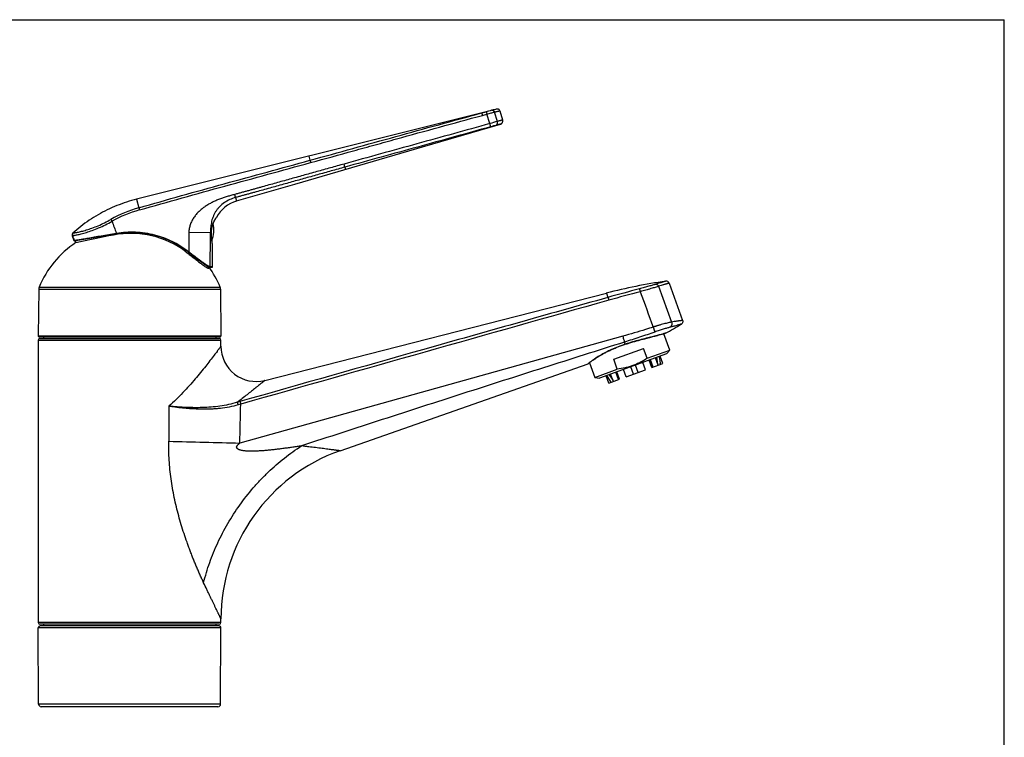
# Model space of a CAD drawing. Header units: millimetres. Extents: x 0 to 559, y 0 to 432.
# Tile 8 of 8: x 262 to 559, y 216 to 432. Entities that reach past the tile are written whole.
import ezdxf

# ---------------------------------------------------------------- set-up
doc = ezdxf.new("R2010")
doc.units = ezdxf.units.MM
doc.header["$LTSCALE"] = 30.734
doc.layers.get('0').update_dxf_attribs({"linetype": 'CONTINUOUS'})

msp = doc.modelspace()

# ---------------------------------------------------------------- linework, layer by layer
at = {"color": 7, "linetype": 'CONTINUOUS'}
for p, q in [((0, 431.8), (558.8, 431.8)), ((558.8, 0), (558.8, 431.8)), ((402.44, 404), (297.58, 377.8)), ((403.57, 404.31), (402.42, 404)), ((402.42, 404), (402.59, 404.04)), ((402.42, 404), (402.42, 404)), ((402.59, 404.04), (402.81, 404.1)), ((402.81, 404.1), (402.81, 404.1)), ((403.99, 404.42), (403.57, 404.31)), ((404.24, 404.48), (403.99, 404.42)), ((404.46, 404.54), (404.24, 404.48)), ((404.67, 404.59), (404.46, 404.54)), ((404.91, 404.65), (404.67, 404.59)), ((405.24, 404.72), (404.91, 404.65)), ((405.6, 404.8), (405.24, 404.72)), ((405.85, 404.86), (405.6, 404.8)), ((406.06, 404.91), (405.85, 404.86)), ((406.93, 404.39), (407.78, 401.63)), ((383.7, 393.56), (407.1, 400.37)), ((345.22, 382.36), (383.7, 393.56)), ((327.68, 377.26), (345.22, 382.36)), ((320.65, 370.5), (320.67, 370.56)), ((320.72, 370.67), (320.76, 370.77)), ((320.76, 370.77), (320.81, 370.88)), ((320.81, 370.87), (320.86, 370.98)), ((320.85, 370.97), (320.9, 371.07)), ((320.9, 371.07), (320.95, 371.17)), ((320.95, 371.17), (320.99, 371.26)), ((320.99, 371.26), (321.04, 371.35)), ((321.04, 371.35), (321.09, 371.43)), ((321.08, 371.43), (321.13, 371.51)), ((321.13, 371.51), (321.17, 371.59)), ((321.17, 371.59), (321.21, 371.66)), ((321.21, 371.66), (321.25, 371.73)), ((321.25, 371.73), (321.29, 371.8)), ((321.29, 371.8), (321.33, 371.86)), ((321.33, 371.86), (321.36, 371.91)), ((321.36, 371.91), (321.4, 371.97)), ((321.48, 372.1), (321.51, 372.14)), ((321.51, 372.14), (321.55, 372.2)), ((321.53, 372.17), (321.57, 372.23)), ((321.57, 372.23), (321.62, 372.31)), ((321.61, 372.28), (321.62, 372.31)), ((320.12, 367.54), (320.12, 367.65)), ((278.21, 366.8), (278.73, 365.38)), ((278.89, 365.28), (278.95, 365.29)), ((278.95, 365.29), (278.98, 365.29)), ((278.98, 365.29), (279.07, 365.31)), ((279.01, 365.3), (279.02, 365.3)), ((279.07, 365.31), (279.34, 365.35)), ((279.33, 364.72), (279.33, 365.35)), ((279.34, 365.35), (283.49, 366.08)), ((283.49, 366.08), (284.75, 366.29)), ((284.75, 366.29), (285.84, 366.48)), ((285.84, 366.48), (286.97, 366.68)), ((286.97, 366.68), (287.86, 366.83)), ((287.86, 366.83), (288.76, 366.98)), ((288.76, 366.98), (289.68, 367.13)), ((289.68, 367.13), (290.6, 367.29)), ((290.6, 367.29), (291.51, 367.44)), ((320.3, 365.12), (320.28, 365.22)), ((320.32, 364.93), (320.3, 365.12)), ((320.34, 364.76), (320.32, 364.93)), ((320.36, 364.68), (320.33, 364.85)), ((320.38, 364.53), (320.36, 364.68)), ((313.16, 361.91), (313.58, 361.59)), ((320.4, 364.4), (320.38, 364.53)), ((320.42, 364.29), (320.4, 364.4)), ((320.44, 364.15), (320.42, 364.29)), ((320.46, 364.05), (320.44, 364.15)), ((320.48, 363.96), (320.46, 364.05)), ((320.48, 357.47), (320.48, 363.94)), ((313.58, 361.59), (314.65, 360.75)), ((314.65, 360.75), (315.25, 360.28)), ((315.25, 360.28), (315.64, 359.98)), ((315.64, 359.98), (316.01, 359.69)), ((316.01, 359.69), (316.37, 359.42)), ((319.3, 357.16), (319.3, 357.47)), ((319.35, 357.46), (319.41, 357.44)), ((319.41, 357.44), (319.47, 357.43)), ((319.47, 357.43), (319.51, 357.42)), ((319.51, 357.42), (319.62, 357.41)), ((319.62, 357.41), (319.82, 357.39)), ((319.82, 357.39), (319.98, 357.37)), ((319.94, 357.37), (319.98, 357.37)), ((319.98, 357.37), (320.11, 357.35)), ((320.11, 357.35), (320.21, 357.34)), ((320.21, 357.34), (320.29, 357.33)), ((320.29, 357.33), (320.31, 357.32)), ((320.31, 357.32), (320.31, 357.32)), ((320.31, 357.32), (320.31, 357.32)), ((268.12, 350.75), (267.99, 336.69)), ((322.86, 350.75), (322.99, 336.69)), ((457.87, 352.54), (461.96, 341.31)), ((336.21, 323.29), (439, 349.54)), ((267.99, 335.39), (267.99, 250.39)), ((268.29, 336.39), (322.69, 336.39)), ((268.49, 335.89), (322.49, 335.89)), ((269.53, 336.39), (269.53, 335.89)), ((321.45, 336.39), (321.45, 335.89)), ((322.99, 333.56), (322.99, 335.39)), ((449.51, 335.55), (450.05, 335.69)), ((450.05, 335.69), (450.58, 335.83)), ((452.98, 336.45), (453.61, 336.61)), ((453.61, 336.61), (454, 336.71)), ((454, 336.71), (454.36, 336.81)), ((454.36, 336.81), (454.87, 336.95)), ((454.87, 336.95), (455.32, 337.07)), ((455.32, 337.07), (455.83, 337.21)), ((455.83, 337.21), (456.51, 337.4)), ((458.08, 332.39), (456.28, 337.33)), ((456.51, 337.4), (456.61, 337.43)), ((441.21, 329.63), (450.22, 332.92)), ((451.31, 329.93), (450.22, 332.92)), ((451.31, 329.93), (458.08, 332.39)), ((458.08, 332.39), (457.15, 331.29)), ((457.15, 331.29), (436.94, 323.93)), ((442.29, 326.65), (441.21, 329.63)), ((452.73, 327.18), (451.92, 329.39)), ((453.06, 327.3), (452.26, 329.51)), ((454.59, 327.86), (453.79, 330.06)), ((454.47, 328.2), (454.23, 330.22)), ((454.93, 330.48), (455.17, 328.46)), ((455.96, 328.36), (455.16, 330.56)), ((358.83, 302.1), (433.49, 328.31)), ((433.54, 328.34), (433.59, 328.37)), ((433.55, 328.34), (433.54, 328.34)), ((433.59, 328.37), (433.74, 328.48)), ((433.74, 328.48), (433.91, 328.61)), ((433.91, 328.61), (434.06, 328.72)), ((433.91, 328.61), (435.52, 324.18)), ((434.06, 328.72), (434.23, 328.84)), ((435.52, 324.18), (442.29, 326.65)), ((444.95, 324.35), (444.14, 326.55)), ((444.95, 324.35), (450.75, 326.46)), ((447.15, 325.15), (446.34, 327.35)), ((448.55, 325.66), (447.75, 327.87)), ((450.75, 326.46), (449.95, 328.67)), ((452.73, 327.18), (455.96, 328.36)), ((455.3, 328.11), (455.17, 328.46)), ((455.17, 328.46), (455.22, 328.08)), ((435.52, 324.18), (436.94, 323.93)), ((439.74, 322.45), (438.93, 324.66)), ((440.28, 323.04), (439.16, 324.74)), ((439.74, 322.45), (442.97, 323.63)), ((439.87, 325), (440.98, 323.3)), ((441.11, 322.95), (440.3, 325.16)), ((442.64, 323.51), (441.84, 325.71)), ((442.97, 323.63), (442.17, 325.84)), ((440.4, 322.69), (440.28, 323.04)), ((440.48, 322.72), (440.28, 323.04)), ((322.49, 249.89), (268.49, 249.89)), ((322.46, 249.39), (268.52, 249.39)), ((269.53, 249.89), (269.53, 249.39)), ((321.45, 249.89), (321.45, 249.39)), ((322.99, 250.39), (322.99, 251.52)), ((268.09, 225.88), (267.99, 248.89)), ((267.99, 248.89), (322.99, 248.89)), ((322.89, 225.88), (322.99, 248.89)), ((322.09, 225.09), (268.89, 225.09))]:
    msp.add_line(p, q, dxfattribs=at)
at = {"color": 9, "linetype": 'CONTINUOUS'}
for p, q in [((401.46, 403.74), (402.42, 404)), ((401.46, 403.76), (401.46, 403.74)), ((403.94, 400.54), (403.04, 403.38)), ((406.22, 401.2), (405.32, 404.01)), ((349.46, 390.76), (349.78, 389.51)), ((360.28, 387.43), (360.47, 386.8)), ((297.58, 377.8), (298.23, 375.21)), ((327.38, 378.3), (327.68, 377.26)), ((321.61, 372.28), (321.63, 372.32)), ((321.63, 372.32), (321.63, 372.32)), ((278.41, 367.61), (278.51, 367.62)), ((319.79, 367.65), (313.32, 367.74)), ((320.11, 367.65), (320.11, 367.65)), ((278.21, 366.8), (278.31, 366.81)), ((278.73, 365.38), (278.79, 365.39)), ((290.62, 367.01), (290.62, 367.29)), ((312.56, 361.87), (312.56, 362.37)), ((320.47, 363.97), (320.47, 363.99)), ((320.48, 363.94), (320.47, 363.97)), ((268.12, 350.75), (322.86, 350.75)), ((268.23, 351.31), (322.75, 351.31)), ((454.74, 351.58), (458.66, 340.83)), ((439, 349.54), (439.49, 348.24)), ((267.99, 336.69), (322.99, 336.69)), ((267.99, 335.39), (322.99, 335.39)), ((443.95, 336.56), (328.66, 304.41)), ((456.75, 337.47), (456.72, 337.46)), ((456.79, 337.48), (456.75, 337.47)), ((444.68, 334.16), (444.46, 334.79)), ((444.68, 334.15), (444.68, 334.16)), ((433.54, 328.35), (433.49, 328.31)), ((433.57, 328.37), (433.54, 328.35)), ((433.54, 328.35), (433.54, 328.35)), ((433.58, 328.38), (433.57, 328.37)), ((433.6, 328.4), (433.58, 328.38)), ((322.99, 250.39), (267.99, 250.39)), ((322.89, 225.88), (268.09, 225.88))]:
    msp.add_line(p, q, dxfattribs=at)
at = {"color": 7, "linetype": 'CONTINUOUS'}
for points in [[(406.93, 404.39), (406.92, 404.42), (406.91, 404.46), (406.9, 404.49), (406.88, 404.52), (406.86, 404.55), (406.84, 404.58), (406.82, 404.61), (406.8, 404.64), (406.78, 404.67), (406.75, 404.7), (406.73, 404.72), (406.7, 404.75), (406.67, 404.77), (406.64, 404.79), (406.61, 404.81), (406.58, 404.83), (406.55, 404.84), (406.52, 404.86), (406.48, 404.87), (406.45, 404.89), (406.42, 404.9), (406.38, 404.9), (406.35, 404.91), (406.31, 404.92), (406.27, 404.92), (406.24, 404.92), (406.2, 404.92), (406.17, 404.92), (406.13, 404.92), (406.09, 404.91), (406.06, 404.91)], [(407.1, 400.37), (407.13, 400.38), (407.17, 400.4), (407.21, 400.41), (407.25, 400.43), (407.29, 400.45), (407.33, 400.47), (407.37, 400.5), (407.41, 400.52), (407.44, 400.55), (407.48, 400.58), (407.51, 400.61), (407.54, 400.64), (407.57, 400.67), (407.6, 400.71), (407.63, 400.74), (407.66, 400.78), (407.68, 400.82), (407.7, 400.86), (407.72, 400.9), (407.74, 400.94), (407.76, 400.98), (407.77, 401.02), (407.79, 401.07), (407.8, 401.11), (407.81, 401.16), (407.82, 401.2), (407.82, 401.25), (407.82, 401.29), (407.82, 401.34), (407.82, 401.38), (407.82, 401.43), (407.82, 401.47), (407.81, 401.52), (407.8, 401.56), (407.79, 401.6), (407.78, 401.63)], [(297.58, 377.8), (296.84, 377.61), (296.09, 377.4), (295.34, 377.18), (294.59, 376.94), (293.84, 376.69), (293.1, 376.43), (292.37, 376.15), (291.64, 375.87), (290.91, 375.57), (290.19, 375.25), (289.48, 374.93), (288.77, 374.59), (288.07, 374.24), (287.37, 373.88), (286.68, 373.5), (286, 373.12), (285.32, 372.72), (284.66, 372.31), (283.99, 371.89), (283.34, 371.46), (282.69, 371.01), (282.05, 370.56), (281.42, 370.09), (280.8, 369.61), (280.19, 369.12), (279.58, 368.62), (278.98, 368.12), (278.41, 367.61)], [(320.12, 367.65), (320.12, 367.75), (320.12, 367.87), (320.12, 367.99), (320.12, 368.11), (320.13, 368.23), (320.14, 368.35), (320.15, 368.47), (320.16, 368.58), (320.18, 368.7), (320.2, 368.82), (320.21, 368.94), (320.23, 369.06), (320.26, 369.18), (320.28, 369.3), (320.31, 369.41), (320.34, 369.53), (320.37, 369.65), (320.4, 369.76), (320.43, 369.88), (320.47, 370), (320.51, 370.11), (320.55, 370.23), (320.59, 370.34), (320.63, 370.45), (320.67, 370.56)], [(320.67, 370.56), (320.72, 370.67), (320.76, 370.77)], [(321.4, 371.97), (321.43, 372.02), (321.46, 372.06), (321.48, 372.1)], [(321.43, 372.01), (321.46, 372.06), (321.48, 372.1)], [(278.41, 367.61), (278.4, 367.6), (278.37, 367.58), (278.35, 367.55), (278.33, 367.52), (278.31, 367.49), (278.29, 367.46), (278.27, 367.43), (278.25, 367.4), (278.23, 367.37), (278.22, 367.34), (278.21, 367.3), (278.19, 367.27), (278.19, 367.23), (278.18, 367.2), (278.17, 367.16), (278.17, 367.13), (278.16, 367.09), (278.16, 367.06), (278.16, 367.02), (278.17, 366.99), (278.17, 366.95), (278.18, 366.91), (278.18, 366.88), (278.19, 366.84), (278.2, 366.81), (278.21, 366.8)], [(320.28, 365.22), (320.27, 365.32), (320.26, 365.42), (320.25, 365.53), (320.24, 365.64), (320.22, 365.75), (320.21, 365.87), (320.2, 365.99), (320.19, 366.11), (320.18, 366.23), (320.17, 366.35), (320.16, 366.48), (320.16, 366.61), (320.15, 366.74), (320.14, 366.87), (320.14, 367), (320.13, 367.13), (320.13, 367.27), (320.12, 367.4), (320.12, 367.54)], [(316.37, 359.42), (316.54, 359.29), (316.7, 359.17), (316.86, 359.04), (317.02, 358.93), (317.17, 358.82), (317.32, 358.71), (317.46, 358.61), (317.59, 358.51), (317.72, 358.42), (317.85, 358.33), (317.97, 358.24), (318.08, 358.16), (318.2, 358.09), (318.3, 358.02), (318.41, 357.95), (318.5, 357.89), (318.6, 357.83), (318.69, 357.77), (318.78, 357.72), (318.86, 357.68), (318.94, 357.63), (319.02, 357.59), (319.09, 357.56), (319.16, 357.53), (319.23, 357.5), (319.29, 357.48), (319.35, 357.46)], [(444.68, 334.15), (444.95, 334.24), (445.24, 334.33), (445.53, 334.42), (445.81, 334.51), (446.1, 334.6), (446.39, 334.68), (446.68, 334.77), (446.97, 334.85), (447.25, 334.94), (447.54, 335.02), (447.83, 335.1), (448.11, 335.18), (448.39, 335.25), (448.68, 335.33), (448.95, 335.4), (449.23, 335.48), (449.51, 335.55)], [(450.58, 335.83), (451.59, 336.09), (451.84, 336.15), (452.07, 336.21), (452.98, 336.45)], [(456.61, 337.43), (456.73, 337.46), (456.74, 337.47), (456.75, 337.47)], [(434.23, 328.84), (434.43, 328.99), (434.54, 329.06), (434.65, 329.14), (434.77, 329.23), (434.9, 329.32), (435.03, 329.41), (435.17, 329.5), (435.32, 329.6), (435.47, 329.7), (435.62, 329.81), (435.79, 329.91), (435.96, 330.02), (436.13, 330.13), (436.31, 330.25), (436.5, 330.36), (436.69, 330.48), (436.88, 330.6), (437.08, 330.72), (437.29, 330.84), (437.5, 330.96), (437.72, 331.08), (437.93, 331.21), (438.16, 331.33), (438.39, 331.46), (438.62, 331.58), (438.85, 331.7), (439.09, 331.83), (439.34, 331.95), (439.58, 332.07), (439.83, 332.2), (440.08, 332.32), (440.34, 332.44), (440.6, 332.56), (440.86, 332.67), (441.12, 332.79), (441.38, 332.91), (441.65, 333.02), (441.92, 333.13), (442.19, 333.24), (442.46, 333.35), (442.74, 333.46), (443.01, 333.56), (443.29, 333.67), (443.57, 333.77), (443.85, 333.87), (444.14, 333.97), (444.42, 334.06), (444.68, 334.15)]]:
    msp.add_lwpolyline(points, dxfattribs=at)
at = {"color": 9, "linetype": 'CONTINUOUS'}
for centre, radius, start, end in [((680.29, -550.03), 989.93, 106.07256, 106.21028), ((309.26, 336.98), 39.8, 106.0953, 119.1792), ((309.29, 336.82), 39.27, 106.0417, 119.0807), ((329.31, 366.99), 9.35, 145.4841, 145.6196), ((987.38, 358.16), 674.12, 179.18541, 179.67086), ((707.28, 358.14), 387.61, 178.5936, 180.0832), ((450.39, 423.02), 181.03, 198.0882, 198.5637), ((278.93, 365.44), 0.15, 199.8481, 264.355), ((278.93, 365.44), 0.149, 264.4593, 278.6487), ((591.66, -190.99), 560.29, 104.7554, 105.759), ((583.23, -161.97), 529.19, 104.6705, 105.7315), ((362.61, 197.36), 124.27, 105.8345, 106.227), ((362.96, 198.02), 122.92, 106.0678, 106.4586), ((432.39, 4628.67), 4325.5, 268.34254, 268.62585)]:
    msp.add_arc(centre, radius, start, end, dxfattribs=at)
at = {"color": 7, "linetype": 'CONTINUOUS'}
for centre, radius, start, end in [((330.48, 367.65), 10, 106.2298, 152.156), ((310.84, 368.6), 10, 340.7158, 10.9716), ((321.5, 372.39), 0.15, 325.5541, 332.2201), ((295.49, 340.04), 29.5, 123.212, 157.5325), ((278.87, 365.43), 0.15, 200.0298, 294.6139), ((415.66, -276.46), 655.51, 100.99622, 102.00342), ((295.87, 340.07), 27.45, 52.5678, 101.023), ((320.33, 363.94), 0.15, 359.9976, 10.2376), ((295.49, 340.04), 29.5, 22.4675, 36.1731), ((320.33, 357.47), 0.15, 261.7325, 0.0232), ((482.3, 179.94), 175.04, 98.3464, 104.3228), ((457.03, 352.23), 0.9, 19.999, 98.3456), ((269.62, 350.74), 1.5, 157.5325, 179.5), ((321.36, 350.74), 1.5, 0.5, 22.4675), ((417.52, 411.6), 83.88, 297.9136, 301.6956), ((268.29, 336.69), 0.3, 179.5, 270), ((268.49, 335.39), 0.5, 90, 180), ((322.49, 335.39), 0.5, 0, 90), ((322.69, 336.69), 0.3, 270, 0.5), ((456.69, 337.66), 0.201, 285.8215, 297.899), ((333.59, 333.56), 10.6, 180.0068, 284.3138), ((433.42, 328.5), 0.2, 289.3374, 307.1972), ((376.59, 251.52), 53.6, 109.3468, 179.9997), ((268.49, 250.39), 0.5, 180, 270), ((268.52, 248.89), 0.5, 90, 180), ((322.46, 248.89), 0.5, 0, 90), ((322.49, 250.39), 0.5, 270, 360), ((268.89, 225.89), 0.8, 180.25, 270), ((322.09, 225.89), 0.8, 270, 359.75)]:
    msp.add_arc(centre, radius, start, end, dxfattribs=at)
at = {"color": 9, "linetype": 'CONTINUOUS'}
for points, knots in [([(349.78, 389.51), (354.09, 390.69), (362.7, 393.07), (375.61, 396.65), (388.53, 400.22), (397.15, 402.57), (401.46, 403.74)], [0, 0, 0, 0, 0.250012, 0.500015, 0.750009, 1, 1, 1, 1]), ([(401.46, 403.74), (401.46, 403.74), (401.46, 403.74), (401.47, 403.73), (401.47, 403.72), (401.48, 403.71), (401.49, 403.68), (401.5, 403.65), (401.52, 403.62), (401.53, 403.57), (401.55, 403.51), (401.58, 403.41), (401.62, 403.29), (401.66, 403.15), (401.68, 403.06), (401.69, 403.01)], [0, 0, 0, 0, 0.002703, 0.007186, 0.022711, 0.04733, 0.080945, 0.123285, 0.173963, 0.232501, 0.298341, 0.44933, 0.621116, 0.807067, 1, 1, 1, 1]), ([(402.81, 404.1), (402.81, 404.1), (402.81, 404.1), (402.82, 404.1), (402.82, 404.09), (402.83, 404.07), (402.84, 404.05), (402.85, 404.02), (402.86, 403.98), (402.88, 403.94), (402.9, 403.87), (402.93, 403.78), (402.96, 403.65), (403, 403.52), (403.03, 403.43), (403.04, 403.38)], [0, 0, 0, 0, 0.002563, 0.00682, 0.021893, 0.046123, 0.079427, 0.121537, 0.172065, 0.230534, 0.29638, 0.447586, 0.619819, 0.806378, 1, 1, 1, 1]), ([(403.04, 403.38), (403.47, 403.5), (404.23, 403.71), (404.99, 403.92), (405.32, 404.01)], [0, 0, 0, 0, 0.568141, 1, 1, 1, 1]), ([(404.55, 404.56), (404.58, 404.57), (404.66, 404.58), (404.79, 404.56), (404.91, 404.53), (405.02, 404.46), (405.12, 404.37), (405.24, 404.23), (405.3, 404.1), (405.32, 404.01)], [0, 0, 0, 0, 0.114122, 0.229974, 0.348976, 0.472005, 0.599311, 0.730532, 1, 1, 1, 1]), ([(405.32, 404.01), (405.45, 404.04), (405.68, 404.1), (406, 404.18), (406.28, 404.24), (406.5, 404.3), (406.66, 404.33), (406.77, 404.36), (406.83, 404.37), (406.87, 404.38), (406.9, 404.39), (406.92, 404.39), (406.93, 404.39), (406.93, 404.39)], [0, 0, 0, 0, 0.228975, 0.430024, 0.602069, 0.744172, 0.855549, 0.899515, 0.935583, 0.963699, 0.983824, 0.99593, 1, 1, 1, 1]), ([(349.99, 388.81), (354.3, 389.99), (360.76, 391.77), (369.38, 394.15), (377.99, 396.53), (388.76, 399.5), (397.38, 401.85), (401.69, 403.01)], [0, 0, 0, 0, 0.25, 0.375, 0.5, 0.75, 1, 1, 1, 1]), ([(403.94, 400.54), (400.28, 399.52), (392.97, 397.49), (382, 394.45), (371.03, 391.42), (363.71, 389.4), (360.06, 388.38)], [0, 0, 0, 0, 0.25, 0.5, 0.75, 1, 1, 1, 1]), ([(404.16, 399.58), (404.16, 399.58), (404.16, 399.58), (404.16, 399.59), (404.16, 399.61), (404.16, 399.63), (404.16, 399.67), (404.15, 399.71), (404.14, 399.76), (404.13, 399.81), (404.11, 399.9), (404.08, 400.02), (404.04, 400.19), (403.99, 400.36), (403.96, 400.48), (403.94, 400.54)], [0, 0, 0, 0, 0.003118, 0.008132, 0.02464, 0.05002, 0.084161, 0.126796, 0.177554, 0.235981, 0.301547, 0.45164, 0.622343, 0.807395, 1, 1, 1, 1]), ([(405.69, 400), (405.75, 400.01), (405.85, 400.06), (405.99, 400.16), (406.1, 400.29), (406.19, 400.45), (406.25, 400.63), (406.29, 400.88), (406.26, 401.08), (406.22, 401.2)], [0, 0, 0, 0, 0.113908, 0.229804, 0.349075, 0.472502, 0.600178, 0.731565, 1, 1, 1, 1]), ([(407.1, 400.37), (407.1, 400.37), (407.07, 400.36), (407, 400.35), (406.89, 400.32), (406.73, 400.27), (406.53, 400.22), (406.18, 400.12), (405.9, 400.05), (405.69, 400)], [0, 0, 0, 0, 0.016101, 0.064309, 0.144345, 0.255752, 0.397896, 0.569979, 1, 1, 1, 1]), ([(407.78, 401.63), (407.78, 401.63), (407.77, 401.63), (407.75, 401.62), (407.72, 401.61), (407.68, 401.6), (407.62, 401.58), (407.52, 401.56), (407.37, 401.51), (407.15, 401.45), (406.88, 401.38), (406.57, 401.3), (406.34, 401.24), (406.22, 401.2)], [0, 0, 0, 0, 0.004016, 0.016057, 0.036107, 0.064142, 0.100125, 0.144009, 0.255243, 0.397272, 0.56936, 0.770616, 1, 1, 1, 1]), ([(404.16, 399.58), (400.51, 398.56), (393.19, 396.53), (382.22, 393.5), (371.25, 390.47), (363.94, 388.45), (360.28, 387.43)], [0, 0, 0, 0, 0.249994, 0.49999, 0.749991, 1, 1, 1, 1]), ([(405.69, 400), (405.47, 399.94), (404.96, 399.8), (404.45, 399.66), (404.16, 399.58)], [0, 0, 0, 0, 0.430633, 1, 1, 1, 1]), ([(298.23, 375.21), (302.51, 376.45), (311.09, 378.88), (323.98, 382.44), (336.88, 385.97), (345.48, 388.33), (349.78, 389.51)], [0, 0, 0, 0, 0.249997, 0.499999, 0.750001, 1, 1, 1, 1]), ([(298.44, 374.56), (302.72, 375.79), (311.3, 378.21), (324.2, 381.76), (337.1, 385.28), (345.7, 387.63), (349.99, 388.81)], [0, 0, 0, 0, 0.250001, 0.500001, 0.75, 1, 1, 1, 1]), ([(360.06, 388.38), (358.69, 388), (355.95, 387.24), (351.84, 386.09), (347.72, 384.94), (344.3, 383.98), (341.56, 383.22), (339.5, 382.64), (337.45, 382.07), (335.73, 381.6), (334.36, 381.22), (333.33, 380.93), (332.3, 380.65), (331.28, 380.36), (330.42, 380.13), (329.73, 379.94), (329.22, 379.8), (328.7, 379.66), (328.19, 379.52), (327.68, 379.37), (327.33, 379.28), (327.16, 379.24)], [0, 0, 0, 0, 0.125, 0.25, 0.375, 0.5, 0.5625, 0.625, 0.6875, 0.75, 0.78125, 0.8125, 0.84375, 0.875, 0.90625, 0.921875, 0.9375, 0.953125, 0.96875, 0.984375, 1, 1, 1, 1]), ([(349.78, 389.51), (349.78, 389.49), (349.8, 389.46), (349.82, 389.4), (349.84, 389.33), (349.88, 389.21), (349.93, 389.03), (349.97, 388.89), (349.99, 388.81)], [0, 0, 0, 0, 0.060722, 0.145398, 0.251899, 0.377488, 0.6725, 1, 1, 1, 1]), ([(360.28, 387.43), (360.28, 387.44), (360.28, 387.45), (360.28, 387.49), (360.26, 387.55), (360.24, 387.65), (360.22, 387.77), (360.18, 387.9), (360.13, 388.11), (360.09, 388.27), (360.06, 388.38)], [0, 0, 0, 0, 0.018743, 0.044894, 0.118781, 0.219637, 0.344472, 0.489534, 0.650444, 1, 1, 1, 1]), ([(360.28, 387.43), (358.91, 387.05), (356.17, 386.29), (352.06, 385.14), (347.95, 383.99), (343.83, 382.85), (340.41, 381.89), (337.67, 381.13), (335.61, 380.56), (333.9, 380.09), (332.52, 379.71), (331.49, 379.43), (330.47, 379.14), (329.61, 378.91), (328.92, 378.72), (328.41, 378.58), (327.89, 378.44), (327.55, 378.35), (327.38, 378.3)], [0, 0, 0, 0, 0.124999, 0.25, 0.375001, 0.500003, 0.625005, 0.687505, 0.750006, 0.812506, 0.843755, 0.875004, 0.906255, 0.937505, 0.953127, 0.968747, 0.984369, 1, 1, 1, 1]), ([(327.16, 379.24), (326.77, 379.13), (326, 378.92), (324.84, 378.59), (323.69, 378.22), (322.55, 377.81), (321.43, 377.36), (320.34, 376.84), (319.46, 376.36), (318.77, 375.94), (318.1, 375.5), (317.29, 374.91), (316.38, 374.11), (315.54, 373.24), (314.81, 372.27), (314.19, 371.23), (313.72, 370.12), (313.41, 368.95), (313.33, 368.15), (313.32, 367.74)], [0, 0, 0, 0, 0.062492, 0.124985, 0.187478, 0.249973, 0.312468, 0.374965, 0.437463, 0.468718, 0.499973, 0.562475, 0.624978, 0.687483, 0.749989, 0.812496, 0.875003, 0.937505, 1, 1, 1, 1]), ([(327.38, 378.3), (326.78, 378.14), (325.61, 377.72), (324, 376.81), (322.83, 375.83), (322.02, 374.94), (321.5, 374.24), (321.05, 373.5), (320.69, 372.73), (320.4, 371.95), (320.17, 371.14), (320.01, 370.32), (319.85, 369.15), (319.81, 368.26), (319.79, 367.65)], [0, 0, 0, 0, 0.131188, 0.261394, 0.389324, 0.452176, 0.514043, 0.574742, 0.634312, 0.693113, 0.75169, 0.810816, 0.871497, 1, 1, 1, 1]), ([(327.38, 378.3), (327.38, 378.32), (327.37, 378.36), (327.36, 378.44), (327.34, 378.53), (327.31, 378.65), (327.28, 378.78), (327.23, 378.98), (327.19, 379.14), (327.16, 379.24)], [0, 0, 0, 0, 0.052765, 0.13195, 0.235478, 0.360524, 0.503643, 0.660878, 1, 1, 1, 1]), ([(298.23, 375.21), (298.25, 375.17), (298.28, 375.09), (298.33, 374.94), (298.38, 374.76), (298.42, 374.63), (298.44, 374.56)], [0, 0, 0, 0, 0.173973, 0.411633, 0.694378, 1, 1, 1, 1]), ([(278.31, 366.81), (278.38, 366.82), (278.54, 366.85), (278.84, 366.91), (279.24, 366.99), (279.73, 367.09), (280.3, 367.23), (281.23, 367.46), (282.56, 367.84), (284.32, 368.43), (286.22, 369.18), (288.21, 370.09), (289.54, 370.78), (290.2, 371.14)], [0, 0, 0, 0, 0.015692, 0.039579, 0.071422, 0.110912, 0.157675, 0.211287, 0.337135, 0.484192, 0.647496, 0.821431, 1, 1, 1, 1]), ([(278.51, 367.62), (278.57, 367.63), (278.73, 367.66), (279.01, 367.71), (279.39, 367.77), (279.85, 367.87), (280.4, 367.99), (281.28, 368.2), (282.55, 368.54), (284.23, 369.09), (286.06, 369.81), (287.96, 370.69), (289.23, 371.37), (289.86, 371.72)], [0, 0, 0, 0, 0.015543, 0.039159, 0.070635, 0.109698, 0.156014, 0.209203, 0.334443, 0.481432, 0.645295, 0.820254, 1, 1, 1, 1]), ([(289.86, 371.72), (289.88, 371.69), (289.93, 371.61), (290.02, 371.47), (290.11, 371.31), (290.17, 371.2), (290.2, 371.14)], [0, 0, 0, 0, 0.180545, 0.419645, 0.699689, 1, 1, 1, 1]), ([(320.11, 367.65), (320.11, 367.93), (320.13, 368.48), (320.26, 369.27), (320.46, 370.01), (320.77, 370.84), (321.15, 371.58), (321.47, 372.09), (321.59, 372.27)], [0, 0, 0, 0, 0.167831, 0.333402, 0.490684, 0.63498, 0.868973, 1, 1, 1, 1]), ([(278.51, 367.62), (278.46, 367.57), (278.36, 367.46), (278.28, 367.25), (278.26, 367.03), (278.29, 366.88), (278.31, 366.81)], [0, 0, 0, 0, 0.249306, 0.499211, 0.749547, 1, 1, 1, 1]), ([(278.79, 365.39), (278.84, 365.39), (278.99, 365.42), (279.27, 365.47), (279.65, 365.53), (280.13, 365.62), (280.72, 365.72), (281.67, 365.89), (283.06, 366.13), (284.93, 366.46), (287, 366.82), (289.21, 367.2), (290.73, 367.46), (291.49, 367.59)], [0, 0, 0, 0, 0.013197, 0.035013, 0.065235, 0.103563, 0.149619, 0.202953, 0.329331, 0.477905, 0.643197, 0.819283, 1, 1, 1, 1]), ([(291.49, 367.59), (292.44, 367.75), (294.36, 367.97), (297.25, 367.99), (300.14, 367.72), (302.97, 367.15), (305.74, 366.29), (308.4, 365.15), (310.93, 363.74), (312.51, 362.63), (313.26, 362.03)], [0, 0, 0, 0, 0.124986, 0.24997, 0.374956, 0.499945, 0.624942, 0.749949, 0.874968, 1, 1, 1, 1]), ([(291.49, 367.59), (291.49, 367.58), (291.5, 367.56), (291.5, 367.53), (291.5, 367.51), (291.51, 367.49), (291.51, 367.47), (291.51, 367.46), (291.51, 367.45), (291.51, 367.44), (291.51, 367.44), (291.51, 367.44), (291.51, 367.44)], [0, 0, 0, 0, 0.194716, 0.381727, 0.553962, 0.704879, 0.828779, 0.921018, 0.95417, 0.978297, 0.993329, 1, 1, 1, 1]), ([(319.79, 367.65), (319.82, 367.65), (319.88, 367.65), (319.96, 367.65), (320.04, 367.65), (320.09, 367.65), (320.11, 367.65)], [0, 0, 0, 0, 0.279324, 0.539144, 0.779383, 1, 1, 1, 1]), ([(320.11, 367.65), (320.11, 367.65), (320.12, 367.65), (320.12, 367.65), (320.12, 367.65)], [0, 0, 0, 0, 0.312026, 1, 1, 1, 1]), ([(320.47, 363.99), (320.39, 364.4), (320.28, 365.18), (320.16, 366.4), (320.12, 367.21), (320.11, 367.65)], [0, 0, 0, 0, 0.339147, 0.643665, 1, 1, 1, 1]), ([(313.26, 362.03), (313.26, 362.02), (313.25, 362.01), (313.23, 361.99), (313.21, 361.97), (313.2, 361.95), (313.19, 361.94), (313.18, 361.93), (313.17, 361.92), (313.17, 361.92), (313.17, 361.92), (313.17, 361.91), (313.16, 361.91), (313.16, 361.91)], [0, 0, 0, 0, 0.192996, 0.379437, 0.55192, 0.70357, 0.828364, 0.8791, 0.92137, 0.954769, 0.979002, 0.993928, 1, 1, 1, 1]), ([(313.26, 362.03), (313.59, 361.78), (314.25, 361.28), (315.22, 360.54), (316.15, 359.83), (316.91, 359.26), (317.49, 358.84), (317.89, 358.55), (318.27, 358.29), (318.62, 358.06), (318.94, 357.87), (319.19, 357.74), (319.37, 357.66), (319.48, 357.62), (319.58, 357.59), (319.64, 357.58), (319.67, 357.57)], [0, 0, 0, 0, 0.159151, 0.315455, 0.466505, 0.609339, 0.676499, 0.740028, 0.799204, 0.853197, 0.901096, 0.941976, 0.959532, 0.975062, 0.988541, 1, 1, 1, 1]), ([(319.67, 357.57), (319.67, 357.55), (319.67, 357.51), (319.63, 357.46), (319.58, 357.43), (319.53, 357.42), (319.51, 357.42)], [0, 0, 0, 0, 0.25405, 0.506009, 0.754368, 1, 1, 1, 1]), ([(319.67, 357.57), (319.74, 357.57), (319.85, 357.55), (320.02, 357.53), (320.14, 357.52), (320.22, 357.51), (320.27, 357.5), (320.32, 357.49), (320.36, 357.49), (320.4, 357.48), (320.42, 357.48), (320.44, 357.48), (320.45, 357.48), (320.46, 357.48), (320.47, 357.48), (320.47, 357.47), (320.48, 357.47), (320.48, 357.47), (320.48, 357.47), (320.48, 357.47), (320.48, 357.47), (320.48, 357.47)], [0, 0, 0, 0, 0.231037, 0.432672, 0.604458, 0.679013, 0.74593, 0.805148, 0.85661, 0.900267, 0.936073, 0.951018, 0.963985, 0.974969, 0.983964, 0.990968, 0.995976, 0.997732, 0.998988, 0.999744, 1, 1, 1, 1]), ([(456.9, 353.12), (456.9, 353.12), (456.9, 353.12), (456.89, 353.12), (456.89, 353.12), (456.88, 353.12), (456.87, 353.11), (456.85, 353.11), (456.82, 353.1), (456.78, 353.09), (456.74, 353.08), (456.68, 353.06), (456.58, 353.03), (456.45, 352.99), (456.29, 352.94), (456.11, 352.89), (455.9, 352.83), (455.58, 352.73), (455.12, 352.59), (454.51, 352.4), (454.07, 352.27), (453.83, 352.19)], [0, 0, 0, 0, 0.00025, 0.000998, 0.002246, 0.003992, 0.00898, 0.015961, 0.024934, 0.035897, 0.048846, 0.063777, 0.099572, 0.143248, 0.194759, 0.254049, 0.321059, 0.395721, 0.567676, 0.769192, 1, 1, 1, 1]), ([(453.83, 352.19), (453.77, 352.17), (453.63, 352.13), (453.33, 352.04), (452.91, 351.92), (452.36, 351.76), (451.52, 351.53), (450.38, 351.21), (449.44, 350.95), (448.95, 350.82)], [0, 0, 0, 0, 0.04029, 0.084834, 0.185079, 0.298782, 0.424037, 0.701238, 1, 1, 1, 1]), ([(448.95, 350.82), (448.96, 350.82), (448.96, 350.81), (448.97, 350.79), (448.98, 350.77), (448.99, 350.73), (449, 350.69), (449.02, 350.63), (449.05, 350.54), (449.08, 350.41), (449.12, 350.27), (449.16, 350.12), (449.19, 350.02), (449.2, 349.96)], [0, 0, 0, 0, 0.013859, 0.035893, 0.065983, 0.103899, 0.149336, 0.201917, 0.32671, 0.474119, 0.639219, 0.81649, 1, 1, 1, 1]), ([(454.74, 351.58), (454.59, 351.53), (454.25, 351.43), (453.7, 351.26), (453.08, 351.08), (452.13, 350.8), (450.83, 350.42), (449.76, 350.12), (449.2, 349.96)], [0, 0, 0, 0, 0.084233, 0.183849, 0.297217, 0.422489, 0.700484, 1, 1, 1, 1]), ([(453.83, 352.19), (453.88, 352.2), (453.97, 352.21), (454.11, 352.19), (454.25, 352.14), (454.42, 352.05), (454.61, 351.86), (454.71, 351.68), (454.74, 351.58)], [0, 0, 0, 0, 0.116392, 0.234629, 0.355513, 0.479481, 0.735559, 1, 1, 1, 1]), ([(457.87, 352.54), (457.87, 352.54), (457.87, 352.54), (457.87, 352.54), (457.87, 352.54), (457.87, 352.54), (457.87, 352.54), (457.86, 352.54), (457.85, 352.53), (457.84, 352.53), (457.83, 352.53), (457.82, 352.52), (457.79, 352.52), (457.76, 352.51), (457.72, 352.49), (457.67, 352.48), (457.62, 352.46), (457.53, 352.44), (457.42, 352.4), (457.25, 352.35), (457.07, 352.3), (456.86, 352.23), (456.62, 352.16), (456.37, 352.08), (455.98, 351.96), (455.43, 351.8), (454.98, 351.66), (454.74, 351.58)], [0, 0, 0, 0, 0.000063, 0.00025, 0.000562, 0.001, 0.002249, 0.003998, 0.006247, 0.008995, 0.012242, 0.015988, 0.024976, 0.035956, 0.048926, 0.063882, 0.08082, 0.099735, 0.143475, 0.195056, 0.25442, 0.321502, 0.396229, 0.47852, 0.568284, 0.769832, 1, 1, 1, 1]), ([(439.49, 348.24), (430.25, 345.64), (411.78, 340.43), (374.85, 330), (347.16, 322.15), (328.7, 316.92)], [0, 0, 0, 0, 0.249997, 0.499996, 1, 1, 1, 1]), ([(439.75, 347.4), (421.27, 342.21), (384.33, 331.8), (347.4, 321.36), (328.93, 316.14)], [0, 0, 0, 0, 0.5, 1, 1, 1, 1]), ([(439.49, 348.24), (439.49, 348.23), (439.51, 348.19), (439.53, 348.13), (439.56, 348.05), (439.59, 347.94), (439.63, 347.82), (439.68, 347.64), (439.72, 347.49), (439.75, 347.4)], [0, 0, 0, 0, 0.046929, 0.122385, 0.224182, 0.349294, 0.49398, 0.653907, 1, 1, 1, 1]), ([(461.96, 341.31), (461.96, 341.31), (461.96, 341.31), (461.96, 341.31), (461.96, 341.31), (461.96, 341.31), (461.95, 341.31), (461.95, 341.31), (461.94, 341.31), (461.93, 341.31), (461.92, 341.31), (461.9, 341.3), (461.87, 341.3), (461.84, 341.3), (461.79, 341.29), (461.74, 341.29), (461.69, 341.28), (461.6, 341.27), (461.47, 341.26), (461.3, 341.23), (461.1, 341.21), (460.88, 341.18), (460.63, 341.14), (460.36, 341.1), (460.07, 341.06), (459.75, 341.01), (459.27, 340.93), (458.91, 340.88), (458.66, 340.83)], [0, 0, 0, 0, 0.000083, 0.000296, 0.000639, 0.001113, 0.002443, 0.004277, 0.006605, 0.009422, 0.012728, 0.016527, 0.025622, 0.036729, 0.049845, 0.064956, 0.082048, 0.101113, 0.145139, 0.196967, 0.25652, 0.323716, 0.39847, 0.480689, 0.570273, 0.667115, 0.771098, 1, 1, 1, 1]), ([(453.08, 339.31), (452.33, 339.07), (449.3, 338.11), (446.25, 337.2), (443.95, 336.56)], [0, 0, 0, 0, 0.24995, 1, 1, 1, 1]), ([(458.66, 340.83), (458.58, 340.82), (458.42, 340.79), (458.07, 340.71), (457.59, 340.6), (456.96, 340.44), (456.26, 340.25), (455.65, 340.08), (455.13, 339.94), (454.73, 339.82), (454.39, 339.72), (454.12, 339.64), (453.91, 339.58), (453.71, 339.51), (453.5, 339.45), (453.29, 339.38), (453.15, 339.33), (453.08, 339.31)], [0, 0, 0, 0, 0.040372, 0.084686, 0.184478, 0.297858, 0.42305, 0.558072, 0.628601, 0.700769, 0.774288, 0.811463, 0.848866, 0.88646, 0.924205, 0.962066, 1, 1, 1, 1]), ([(453.08, 339.31), (453.14, 339.14), (453.22, 338.89), (453.32, 338.57), (453.39, 338.36), (453.45, 338.18), (453.5, 338.03), (453.54, 337.92), (453.56, 337.85), (453.57, 337.83)], [0, 0, 0, 0, 0.341482, 0.5, 0.644093, 0.769076, 0.87177, 0.949621, 1, 1, 1, 1]), ([(458.13, 339.25), (457.83, 339.17), (457.36, 339.04), (456.7, 338.84), (456.13, 338.67), (455.53, 338.48), (454.67, 338.2), (454.01, 337.99), (453.57, 337.83)], [0, 0, 0, 0, 0.192029, 0.307104, 0.43239, 0.566205, 0.706651, 1, 1, 1, 1]), ([(458.66, 340.83), (458.7, 340.68), (458.74, 340.45), (458.71, 340.13), (458.66, 339.91), (458.57, 339.7), (458.45, 339.52), (458.31, 339.36), (458.19, 339.28), (458.13, 339.25)], [0, 0, 0, 0, 0.263504, 0.394196, 0.522252, 0.646962, 0.768151, 0.885731, 1, 1, 1, 1]), ([(461.59, 340.23), (461.59, 340.23), (461.59, 340.23), (461.58, 340.23), (461.58, 340.23), (461.57, 340.23), (461.56, 340.23), (461.55, 340.22), (461.53, 340.21), (461.5, 340.2), (461.46, 340.19), (461.41, 340.18), (461.33, 340.15), (461.22, 340.12), (461.07, 340.07), (460.89, 340.01), (460.68, 339.95), (460.45, 339.88), (460.08, 339.78), (459.69, 339.66), (459.26, 339.55), (458.91, 339.45), (458.53, 339.35), (458.27, 339.28), (458.13, 339.25)], [0, 0, 0, 0, 0.000313, 0.001151, 0.002512, 0.004394, 0.006796, 0.009716, 0.017109, 0.026563, 0.038066, 0.051603, 0.067156, 0.104245, 0.149197, 0.201883, 0.262179, 0.329947, 0.405025, 0.576387, 0.672381, 0.7749, 0.884162, 1, 1, 1, 1]), ([(443.95, 336.56), (444.01, 336.37), (444.11, 336.01), (444.25, 335.51), (444.36, 335.11), (444.43, 334.88), (444.46, 334.79)], [0, 0, 0, 0, 0.321624, 0.613201, 0.846328, 1, 1, 1, 1]), ([(453.57, 337.83), (452.82, 337.56), (451.31, 337.03), (449.03, 336.26), (446.75, 335.52), (445.22, 335.03), (444.46, 334.79)], [0, 0, 0, 0, 0.249966, 0.499945, 0.749953, 1, 1, 1, 1]), ([(456.72, 337.46), (456.58, 337.42), (456.16, 337.31), (455.35, 337.08), (454.18, 336.77), (452.69, 336.38), (450.93, 335.93), (448.95, 335.42), (446.84, 334.84), (445.41, 334.4), (444.68, 334.16)], [0, 0, 0, 0, 0.035595, 0.103687, 0.201929, 0.326937, 0.474441, 0.639481, 0.816614, 1, 1, 1, 1]), ([(322.99, 333.56), (322.99, 333.56), (322.99, 333.56), (322.99, 333.56), (322.98, 333.55), (322.98, 333.55), (322.98, 333.54), (322.97, 333.53), (322.95, 333.51), (322.93, 333.49), (322.91, 333.45), (322.88, 333.42), (322.84, 333.36), (322.77, 333.27), (322.68, 333.14), (322.57, 333), (322.44, 332.83), (322.3, 332.65), (322.15, 332.44), (321.98, 332.22), (321.73, 331.89), (321.39, 331.44), (321.1, 331.06), (320.96, 330.87)], [0, 0, 0, 0, 0.000241, 0.000981, 0.002243, 0.004046, 0.006411, 0.009342, 0.016858, 0.026503, 0.03824, 0.052073, 0.067997, 0.106033, 0.152158, 0.206149, 0.267757, 0.33672, 0.41274, 0.495519, 0.584751, 0.781321, 1, 1, 1, 1]), ([(444.46, 334.79), (436.34, 332.23), (420.12, 327.09), (395.81, 319.32), (371.52, 311.48), (355.33, 306.22), (347.25, 303.58)], [0, 0, 0, 0, 0.250005, 0.500006, 0.750003, 1, 1, 1, 1]), ([(444.68, 334.16), (443.98, 333.93), (442.6, 333.43), (440.63, 332.6), (438.83, 331.72), (436.89, 330.64), (435.32, 329.63), (434.14, 328.8), (433.75, 328.51), (433.6, 328.4)], [0, 0, 0, 0, 0.177657, 0.349672, 0.510672, 0.655889, 0.882432, 0.956418, 1, 1, 1, 1]), ([(320.96, 330.87), (320.11, 329.77), (318.24, 327.35), (315.73, 324.29), (313.42, 321.64), (311.52, 319.57), (309.5, 317.5), (308.08, 316.15), (307.34, 315.48)], [0, 0, 0, 0, 0.20207, 0.445526, 0.577404, 0.714309, 0.855383, 1, 1, 1, 1]), ([(336.21, 323.29), (336.21, 323.29), (336.21, 323.29), (336.21, 323.29), (336.21, 323.29), (336.21, 323.29), (336.21, 323.29), (336.2, 323.28), (336.2, 323.28), (336.19, 323.27), (336.19, 323.27), (336.18, 323.26), (336.16, 323.25), (336.13, 323.23), (336.1, 323.2), (336.06, 323.17), (336.02, 323.13), (335.97, 323.09), (335.91, 323.04), (335.85, 322.99), (335.75, 322.91), (335.62, 322.81), (335.44, 322.66), (335.25, 322.5), (335.03, 322.33), (334.79, 322.13), (334.44, 321.85), (333.95, 321.46), (333.55, 321.13), (333.34, 320.97)], [0, 0, 0, 0, 0.000054, 0.000218, 0.000499, 0.000901, 0.001429, 0.00209, 0.003829, 0.006152, 0.009053, 0.012511, 0.016503, 0.026033, 0.037628, 0.051318, 0.067094, 0.084933, 0.104815, 0.126718, 0.150621, 0.204322, 0.265701, 0.334504, 0.410461, 0.493293, 0.5827, 0.780047, 1, 1, 1, 1]), ([(333.34, 320.97), (333.15, 320.81), (332.76, 320.5), (331.93, 319.84), (330.81, 318.95), (329.39, 317.84), (328.39, 317.07), (327.88, 316.68)], [0, 0, 0, 0, 0.105169, 0.217058, 0.458782, 0.720934, 1, 1, 1, 1]), ([(307.34, 315.48), (307.34, 315.05), (307.33, 314.17), (307.33, 313.08), (307.33, 312.2), (307.33, 311.32), (307.32, 310.23), (307.31, 308.92), (307.29, 307.6), (307.28, 306.29), (307.28, 305.41), (307.27, 304.98)], [0, 0, 0, 0, 0.125, 0.250001, 0.312502, 0.375001, 0.500001, 0.625001, 0.750001, 0.875, 1, 1, 1, 1]), ([(327.88, 316.68), (327.03, 316.41), (325.3, 315.97), (322.67, 315.5), (320.04, 315.22), (317.43, 315.08), (315.27, 315.06), (313.56, 315.09), (312.3, 315.14), (311.04, 315.2), (310, 315.27), (309.18, 315.34), (308.36, 315.4), (307.75, 315.45), (307.34, 315.48)], [0, 0, 0, 0, 0.129569, 0.258339, 0.386027, 0.512374, 0.637148, 0.69888, 0.760141, 0.820907, 0.881156, 0.911079, 0.940862, 1, 1, 1, 1]), ([(328.13, 315.9), (327.26, 315.65), (325.51, 315.23), (323.28, 314.89), (321.5, 314.72), (319.72, 314.61), (317.52, 314.57), (315.33, 314.64), (313.6, 314.76), (312.32, 314.87), (311.26, 314.98), (310.43, 315.07), (309.59, 315.18), (308.57, 315.32), (307.75, 315.43), (307.34, 315.48)], [0, 0, 0, 0, 0.129317, 0.25805, 0.322102, 0.385879, 0.512435, 0.637419, 0.699229, 0.760536, 0.821303, 0.851473, 0.881496, 0.941079, 1, 1, 1, 1]), ([(327.88, 316.68), (327.9, 316.64), (327.93, 316.53), (327.99, 316.35), (328.06, 316.14), (328.11, 315.98), (328.13, 315.9)], [0, 0, 0, 0, 0.171288, 0.408195, 0.691952, 1, 1, 1, 1]), ([(328.7, 316.92), (328.71, 316.87), (328.75, 316.77), (328.8, 316.59), (328.87, 316.37), (328.91, 316.22), (328.93, 316.14)], [0, 0, 0, 0, 0.170872, 0.407607, 0.69148, 1, 1, 1, 1]), ([(317.78, 262.39), (317.6, 262.76), (317.25, 263.52), (316.81, 264.47), (316.47, 265.25), (316.21, 265.84), (315.95, 266.44), (315.7, 267.04), (315.44, 267.64), (315.1, 268.46), (314.68, 269.49), (314.19, 270.74), (313.71, 272.01), (313.23, 273.29), (312.61, 275.01), (311.86, 277.2), (311.02, 279.85), (310.25, 282.54), (309.54, 285.27), (308.92, 288.03), (308.39, 290.81), (307.96, 293.62), (307.63, 296.44), (307.4, 299.28), (307.28, 302.13), (307.27, 304.03), (307.27, 304.98)], [0, 0, 0, 0, 0.028001, 0.056595, 0.071074, 0.085661, 0.100354, 0.115148, 0.130029, 0.144988, 0.175123, 0.205529, 0.236165, 0.267, 0.298009, 0.360481, 0.423444, 0.486792, 0.550442, 0.614326, 0.67839, 0.742585, 0.806872, 0.871221, 0.935603, 1, 1, 1, 1]), ([(317.78, 262.39), (318.28, 264.44), (319.51, 268.53), (321.54, 273.49), (323.46, 277.38), (325.58, 281.21), (328.56, 285.82), (331.96, 290.13), (334.9, 293.37), (337.96, 296.44), (341.99, 299.97), (345.47, 302.45), (347.25, 303.58)], [0, 0, 0, 0, 0.122223, 0.246817, 0.309792, 0.373077, 0.500127, 0.62716, 0.690424, 0.753371, 0.877884, 1, 1, 1, 1]), ([(347.25, 303.58), (346.8, 303.51), (346.14, 303.41), (345.26, 303.27), (344.37, 303.14), (343.26, 302.98), (341.93, 302.8), (340.59, 302.63), (339.47, 302.5), (338.58, 302.39), (337.9, 302.32), (337.23, 302.25), (336.33, 302.17), (335.43, 302.1), (334.53, 302.04), (333.85, 302.01), (333.18, 301.99), (332.5, 301.97), (331.82, 301.97), (331.14, 301.99), (330.58, 302.02), (330.13, 302.07), (329.79, 302.1), (329.46, 302.15), (329.12, 302.22), (328.8, 302.3), (328.53, 302.39), (328.32, 302.48), (328.2, 302.55), (328.1, 302.61), (328.04, 302.66), (327.97, 302.72), (327.91, 302.78), (327.86, 302.84), (327.82, 302.9), (327.79, 302.95), (327.77, 303), (327.74, 303.07), (327.71, 303.15), (327.71, 303.24), (327.72, 303.32), (327.75, 303.43), (327.82, 303.56), (327.91, 303.7), (328.02, 303.83), (328.14, 303.96), (328.26, 304.08), (328.43, 304.23), (328.57, 304.34), (328.66, 304.41)], [0, 0, 0, 0, 0.061899, 0.092904, 0.123936, 0.186077, 0.248333, 0.310688, 0.373131, 0.404383, 0.435654, 0.466938, 0.498228, 0.560826, 0.592133, 0.623444, 0.65476, 0.686079, 0.7174, 0.748722, 0.780041, 0.7957, 0.811356, 0.82701, 0.842658, 0.8583, 0.873931, 0.881746, 0.889559, 0.893465, 0.897373, 0.901282, 0.905191, 0.909104, 0.913019, 0.914979, 0.916941, 0.920867, 0.924797, 0.928735, 0.932682, 0.936635, 0.944545, 0.952465, 0.960388, 0.968312, 0.976235, 0.984158, 1, 1, 1, 1]), ([(358.83, 302.1), (358.83, 302.1), (358.83, 302.1), (358.83, 302.1), (358.82, 302.1), (358.82, 302.1), (358.81, 302.1), (358.79, 302.1), (358.76, 302.11), (358.73, 302.11), (358.68, 302.12), (358.63, 302.12), (358.57, 302.13), (358.5, 302.14), (358.39, 302.15), (358.24, 302.18), (358.04, 302.2), (357.81, 302.23), (357.55, 302.27), (357.27, 302.3), (356.97, 302.34), (356.52, 302.4), (355.91, 302.48), (355.13, 302.58), (354.29, 302.69), (353.39, 302.8), (352.45, 302.92), (351.12, 303.09), (349.74, 303.26), (348.33, 303.44), (347.61, 303.54), (347.25, 303.58)], [0, 0, 0, 0, 0.000088, 0.000354, 0.000799, 0.001425, 0.002232, 0.00322, 0.00573, 0.008942, 0.012848, 0.01744, 0.022709, 0.028645, 0.035236, 0.050327, 0.067881, 0.087788, 0.10993, 0.134192, 0.160453, 0.1886, 0.250094, 0.317806, 0.390943, 0.468592, 0.550071, 0.634891, 0.812926, 0.905473, 1, 1, 1, 1]), ([(322.99, 251.52), (322.99, 251.52), (322.99, 251.52), (322.99, 251.52), (322.99, 251.53), (322.99, 251.53), (322.99, 251.53), (322.99, 251.53), (322.98, 251.54), (322.98, 251.55), (322.97, 251.56), (322.97, 251.57), (322.96, 251.59), (322.94, 251.63), (322.92, 251.67), (322.89, 251.72), (322.87, 251.78), (322.83, 251.85), (322.8, 251.92), (322.76, 252.01), (322.7, 252.13), (322.62, 252.3), (322.51, 252.52), (322.39, 252.77), (322.26, 253.04), (322.12, 253.33), (321.97, 253.64), (321.81, 253.97), (321.58, 254.44), (321.28, 255.07), (320.9, 255.86), (320.5, 256.69), (320.08, 257.57), (319.64, 258.48), (319.19, 259.42), (318.57, 260.73), (318.1, 261.72), (317.78, 262.39)], [0, 0, 0, 0, 0.000023, 0.000091, 0.000206, 0.000367, 0.000574, 0.000829, 0.00148, 0.00232, 0.003349, 0.004564, 0.005964, 0.009313, 0.013384, 0.018168, 0.023658, 0.02984, 0.036699, 0.044218, 0.052381, 0.070577, 0.091156, 0.113969, 0.138875, 0.165733, 0.194407, 0.224766, 0.256689, 0.324766, 0.397797, 0.475097, 0.556019, 0.640069, 0.726819, 0.815914, 1, 1, 1, 1])]:
    msp.add_open_spline(points, degree=3, knots=knots, dxfattribs=at)
for points in [[(401.69, 403.01), (402.14, 403.14), (402.59, 403.26), (403.04, 403.38)], [(290.2, 371.14), (290.63, 369.96), (291.06, 368.77), (291.49, 367.59)], [(449.2, 349.96), (450.5, 346.41), (451.79, 342.86), (453.08, 339.31)], [(328.66, 304.41), (328.75, 308.32), (328.84, 312.23), (328.93, 316.14)]]:
    msp.add_open_spline(points, degree=3, dxfattribs=at)
at = {"color": 7, "linetype": 'CONTINUOUS'}
for points, knots in [([(313.16, 361.91), (312.41, 362.51), (310.84, 363.61), (308.32, 365.01), (305.68, 366.15), (302.93, 367), (300.11, 367.57), (297.24, 367.84), (294.36, 367.82), (292.45, 367.6), (291.51, 367.44)], [0, 0, 0, 0, 0.125032, 0.250051, 0.375058, 0.500055, 0.625045, 0.75003, 0.875014, 1, 1, 1, 1]), ([(312.56, 361.87), (312.96, 361.56), (313.55, 361.11), (314.33, 360.5), (314.91, 360.05), (315.47, 359.62), (316.01, 359.2), (316.53, 358.79), (317.03, 358.41), (317.5, 358.06), (317.93, 357.74), (318.26, 357.51), (318.5, 357.36), (318.66, 357.26), (318.81, 357.18), (318.93, 357.12), (319.04, 357.07), (319.12, 357.05), (319.18, 357.05), (319.22, 357.05), (319.26, 357.06), (319.28, 357.08), (319.3, 357.11), (319.3, 357.13), (319.3, 357.15), (319.3, 357.16)], [0, 0, 0, 0, 0.178761, 0.266824, 0.353411, 0.438022, 0.520088, 0.598944, 0.673792, 0.743662, 0.807378, 0.863547, 0.888322, 0.91063, 0.930286, 0.947141, 0.9611, 0.972174, 0.976692, 0.980601, 0.987003, 0.989912, 0.992918, 0.996231, 1, 1, 1, 1]), ([(461.96, 341.31), (462, 341.21), (462.03, 341.01), (461.98, 340.7), (461.83, 340.43), (461.68, 340.29), (461.59, 340.23)], [0, 0, 0, 0, 0.25002, 0.499998, 0.750007, 1, 1, 1, 1]), ([(451.31, 329.93), (450.63, 329.49), (449.58, 328.88), (448.13, 328.18), (447.38, 327.88), (447, 327.75)], [0, 0, 0, 0, 0.499926, 0.749965, 1, 1, 1, 1]), ([(447, 327.75), (446.62, 327.61), (445.85, 327.36), (444.29, 326.95), (443.09, 326.75), (442.29, 326.65)], [0, 0, 0, 0, 0.250035, 0.500074, 1, 1, 1, 1])]:
    msp.add_open_spline(points, degree=3, knots=knots, dxfattribs=at)

doc.saveas('drawing.dxf')
